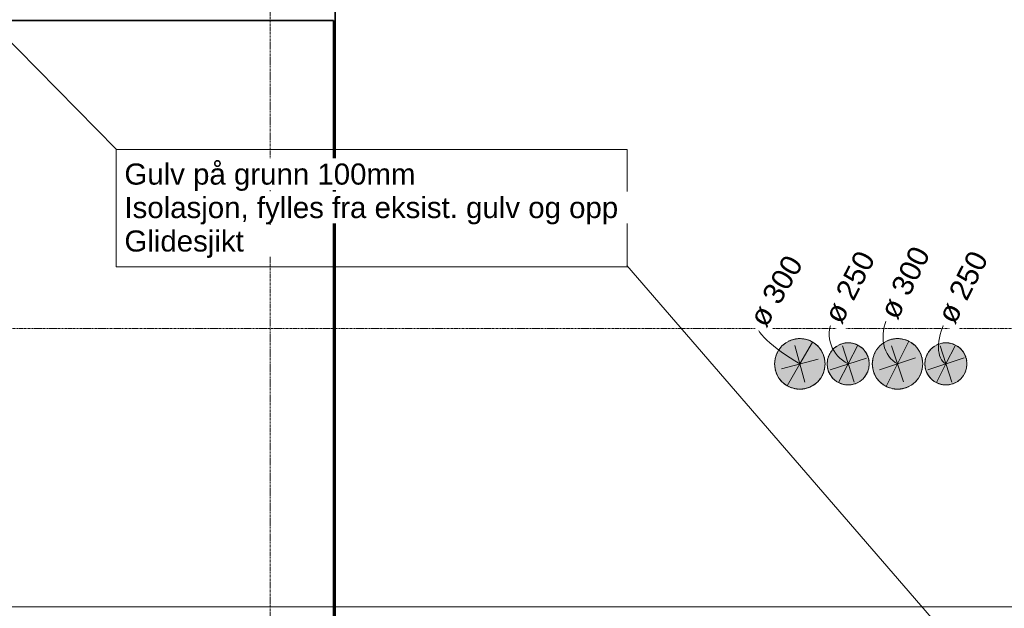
# Model space of a CAD drawing. Header units: millimetres. Extents: x -20574 to 8886, y -76409 to -50186.
# Tile 7 of 11: x -8093 to -2248, y -67659 to -64168. Entities that reach past the tile are written whole.
import ezdxf

# ---------------------------------------------------------------- set-up
doc = ezdxf.new("R2010")
doc.units = ezdxf.units.MM
doc.linetypes.add('Dash', pattern=[6.35, 3.175, -3.175])
doc.linetypes.add('Grid Line', pattern=[22.225, 12.7, -3.175, 3.175, -3.175])
for name, color, linetype, lineweight in [('200', 7, 'Continuous', 9), ('25', 7, 'Continuous', 35), ('822', 7, 'Continuous', 9), ('832-K', 7, 'Continuous', 9), ('842', 7, 'Continuous', 9), ('842-50', 7, 'Continuous', 9)]:
    doc.layers.add(name, color=color, linetype=linetype, lineweight=lineweight)
doc.layers.add('882', color=7, linetype='Continuous', lineweight=25, true_color=0x00a600)
doc.styles.add('Arial_3', font='arial.ttf', dxfattribs={"height": 125})
doc.dimstyles.new('NO_Normal_2_5', dxfattribs={"dimscale": 304.8, "dimtxt": 127.532425, "dimasz": 0.347769, "dimexe": 0.328084, "dimexo": 0.246063, "dimgap": 0.164042, "dimtad": 1, "dimdec": 0, "dimzin": 0, "dimdsep": 46, "dimtxsty": 'Arial_3', "dimblk1": 'OBLIQUE', "dimblk2": 'OBLIQUE', "dimsah": 1, "dimcen": 0.09, "dimazin": 0, "dimtfac": 1, "dimtdec": 4, "dimtix": 1, "dimtmove": 0, "dimatfit": 3, "dimfxl": 1, "dimtvp": 1, "dimtolj": 1, "dimtzin": 0, "dimlwd": 18, "dimlwe": 18, "dimarcsym": 2})
doc.dimstyles.new('NO_Normal_Diameter_2_5', dxfattribs={"dimscale": 304.8, "dimtxt": 127.532425, "dimasz": 0, "dimexe": 0.393701, "dimexo": 0, "dimgap": 0.246063, "dimtad": 1, "dimjust": 3, "dimdec": 0, "dimzin": 0, "dimdsep": 46, "dimtxsty": 'Arial_3', "dimblk1": 'NONE', "dimblk2": 'NONE', "dimsah": 1, "dimcen": 0.09, "dimazin": 0, "dimtfac": 1, "dimtdec": 4, "dimtix": 1, "dimtmove": 0, "dimatfit": 2, "dimfxl": 1, "dimtvp": 1, "dimtfill": 1, "dimtolj": 1, "dimtzin": 0, "dimarcsym": 2})

# ---------------------------------------------------------------- blocks, each defined once
blk = doc.blocks.new('DIMBLOCK2-RIVEPLAN')
at = {"layer": '842-50', "lineweight": 18}
for p, q in [((-16143.4, -52974.1), (-16196.4, -52921.1)), ((-16143.4, -52974.1), (-16143.4, -67649.1)), ((-16143.4, -52974.1), (-16090.4, -53027.1)), ((-16143.4, -52974.1), (-16043.4, -52974.1)), ((-16143.4, -52974.1), (-16143.4, -52974.1)), ((-16143.4, -67649.1), (-16196.4, -67596.1)), ((-80.2, -67649.1), (-16243.4, -67649.1)), ((-16143.4, -67649.1), (-16090.4, -67702.1)), ((-16143.4, -67649.1), (-80.2, -67649.1))]:
    blk.add_line(p, q, dxfattribs=at)
at = {"layer": '842-50', "color": 0, "lineweight": 18, "insert": (-16355.6, -60576.5), "char_height": 125, "width": 635.7, "attachment_point": 1, "rotation": 90, "line_spacing_factor": 0.941778, "style": 'Arial_3'}
blk.add_mtext('14 675', dxfattribs=at)
blk = doc.blocks.new('_Oblique')
at = {"color": 0, "linetype": 'ByBlock', "lineweight": -2}
blk.add_line((-0.5, -0.5), (0.5, 0.5), dxfattribs=at)
blk = doc.blocks.new('DIMBLOCK25-RIVEPLAN')
at = {"layer": '842-50'}
for p, q in [((-3433, -66318.5), (-3490.9, -66099.8)), ((-3461.9, -66209.1), (-3386.6, -66079.5)), ((-3571.3, -66238.1), (-3352.6, -66180.2)), ((-3461.9, -66209.1), (-3537.3, -66338.8))]:
    blk.add_line(p, q, dxfattribs=at)
for start, end in [(14.00161, 105.67485), (194.00161, 285.67485)]:
    blk.add_arc((-3461.9, -66209.1), 150, start, end, dxfattribs=at)
blk.add_ellipse((-3421.9, -66140.2), major_axis=(-293.5, 170.6), ratio=0.234778, start_param=0, end_param=1.570796, dxfattribs=at)
at = {"layer": '842-50', "color": 0, "insert": (-3770.9, -65937.4), "char_height": 125, "width": 532.105, "attachment_point": 1, "rotation": 59.83823, "line_spacing_factor": 0.941778, "style": 'Arial_3', "bg_fill": 3, "box_fill_scale": 1.25, "bg_fill_color": 256, "bg_fill_true_color": 13158600, "bg_fill_transparency": 0}
blk.add_mtext('ø 300', dxfattribs=at)
blk = doc.blocks.new('_None')
blk = doc.blocks.new('DIMBLOCK26-RIVEPLAN')
at = {"layer": '842-50'}
for p, q in [((-3174.9, -66209.1), (-3117.9, -66097.9)), ((-3209.6, -66101.5), (-3140.1, -66316.8)), ((-3067.2, -66174.4), (-3282.5, -66243.9)), ((-3174.9, -66209.1), (-3231.8, -66320.4))]:
    blk.add_line(p, q, dxfattribs=at)
for start, end in [(7.87994, 117.88784), (187.87994, 297.88784)]:
    blk.add_arc((-3174.9, -66209.1), 125, start, end, dxfattribs=at)
blk.add_ellipse((-3090.3, -66043.9), major_axis=(-178.6, 91.5), ratio=0.92496, start_param=0, end_param=1.570796, dxfattribs=at)
at = {"layer": '842-50', "color": 0, "insert": (-3326, -65923.2), "char_height": 125, "width": 532.105, "attachment_point": 1, "rotation": 62.88389, "line_spacing_factor": 0.941778, "style": 'Arial_3', "bg_fill": 3, "box_fill_scale": 1.25, "bg_fill_color": 256, "bg_fill_true_color": 13158600, "bg_fill_transparency": 0}
blk.add_mtext('ø 250', dxfattribs=at)
blk = doc.blocks.new('DIMBLOCK27-RIVEPLAN')
at = {"layer": '842-50'}
for p, q in [((-2881.9, -66209.1), (-2815.2, -66074.8)), ((-2918, -66101.9), (-2845.9, -66316.4)), ((-2774.7, -66173.1), (-2989.2, -66245.2)), ((-2881.9, -66209.1), (-2948.7, -66343.5))]:
    blk.add_line(p, q, dxfattribs=at)
for start, end in [(17.73495, 109.4082), (197.73495, 289.4082)]:
    blk.add_arc((-2881.9, -66209.1), 150, start, end, dxfattribs=at)
blk.add_ellipse((-2780.7, -66005.5), major_axis=(101.2, 203.6), ratio=0.772502, start_param=1.570796, end_param=3.141593, dxfattribs=at)
at = {"layer": '842-50', "color": 0, "insert": (-2995.5, -65898.7), "char_height": 125, "width": 532.105, "attachment_point": 1, "rotation": 63.57157, "line_spacing_factor": 0.941778, "style": 'Arial_3', "bg_fill": 3, "box_fill_scale": 1.25, "bg_fill_color": 256, "bg_fill_true_color": 13158600, "bg_fill_transparency": 0}
blk.add_mtext('ø 300', dxfattribs=at)
blk = doc.blocks.new('DIMBLOCK28-RIVEPLAN')
at = {"layer": '842-50'}
for p, q in [((-2594.9, -66209.1), (-2538.2, -66097.7)), ((-2629.9, -66101.6), (-2559.9, -66316.7)), ((-2487.3, -66174.1), (-2702.4, -66244.2)), ((-2594.9, -66209.1), (-2651.6, -66320.5))]:
    blk.add_line(p, q, dxfattribs=at)
for start, end in [(8.02029, 118.02819), (188.02029, 298.02819)]:
    blk.add_arc((-2594.9, -66209.1), 125, start, end, dxfattribs=at)
blk.add_ellipse((-2491.7, -66006.4), major_axis=(103.2, 202.7), ratio=0.518448, start_param=1.570796, end_param=3.141593, dxfattribs=at)
at = {"layer": '842-50', "color": 0, "insert": (-2654, -65923.8), "char_height": 125, "width": 532.105, "attachment_point": 1, "rotation": 63.02424, "line_spacing_factor": 0.941778, "style": 'Arial_3', "bg_fill": 3, "box_fill_scale": 1.25, "bg_fill_color": 256, "bg_fill_true_color": 13158600, "bg_fill_transparency": 0}
blk.add_mtext('ø 250', dxfattribs=at)

msp = doc.modelspace()

# ---------------------------------------------------------------- hatches: boundary and pattern name
at = {"layer": '200', "true_color": 0xff8000}
h = msp.add_hatch(color=30, dxfattribs=at)
h.paths.add_polyline_path([(-2881.9, -66359.1), (-2843.1, -66354), (-2806.9, -66339.1), (-2775.9, -66315.2), (-2752, -66284.1), (-2737, -66248), (-2731.9, -66209.1), (-2737, -66170.3), (-2752, -66134.1), (-2775.9, -66103.1), (-2806.9, -66079.2), (-2843.1, -66064.3), (-2881.9, -66059.1), (-2920.7, -66064.3), (-2956.9, -66079.2), (-2988, -66103.1), (-3011.8, -66134.1), (-3026.8, -66170.3), (-3031.9, -66209.1), (-3026.8, -66248), (-3011.8, -66284.1), (-2988, -66315.2), (-2956.9, -66339.1), (-2920.7, -66354), (-2884.2, -66358.9)])
h.paths.add_polyline_path([(-3461.9, -66359.1), (-3423.1, -66354), (-3386.9, -66339.1), (-3355.9, -66315.2), (-3332, -66284.1), (-3317, -66248), (-3311.9, -66209.1), (-3317, -66170.3), (-3332, -66134.1), (-3355.9, -66103.1), (-3386.9, -66079.2), (-3423.1, -66064.3), (-3461.9, -66059.1), (-3500.7, -66064.3), (-3536.9, -66079.2), (-3568, -66103.1), (-3591.8, -66134.1), (-3606.8, -66170.3), (-3611.9, -66209.1), (-3606.8, -66248), (-3591.8, -66284.1), (-3568, -66315.2), (-3536.9, -66339.1), (-3500.7, -66354), (-3467, -66358.5)])
h.paths.add_polyline_path([(-3174.9, -66334.1), (-3142.5, -66329.9), (-3112.4, -66317.4), (-3086.5, -66297.5), (-3066.6, -66271.6), (-3054.1, -66241.5), (-3049.9, -66209.1), (-3054.1, -66176.8), (-3066.6, -66146.6), (-3086.5, -66120.8), (-3112.4, -66100.9), (-3142.5, -66088.4), (-3175.6, -66084.2), (-3207.2, -66088.4), (-3237.4, -66100.9), (-3263.3, -66120.8), (-3283.1, -66146.6), (-3295.6, -66176.8), (-3299.9, -66209.1), (-3295.6, -66241.5), (-3283.1, -66271.6), (-3263.3, -66297.5), (-3237.4, -66317.4), (-3207.2, -66329.9), (-3175.6, -66334.1)])
h.paths.add_polyline_path([(-2594.9, -66334.1), (-2562.5, -66329.9), (-2532.4, -66317.4), (-2506.5, -66297.5), (-2486.6, -66271.6), (-2474.1, -66241.5), (-2469.9, -66209.1), (-2474.1, -66176.8), (-2486.6, -66146.6), (-2506.5, -66120.8), (-2532.4, -66100.9), (-2562.5, -66088.4), (-2594.9, -66084.1), (-2627.2, -66088.4), (-2657.4, -66100.9), (-2683.3, -66120.8), (-2703.1, -66146.6), (-2715.6, -66176.8), (-2719.9, -66209.1), (-2715.6, -66241.5), (-2703.1, -66271.6), (-2683.3, -66297.5), (-2657.4, -66317.4), (-2627.2, -66329.9)])
h.paths.add_polyline_path([(-10331.6, -61777.1), (-10284.8, -61765.6), (-10242.1, -61743.2), (-10206, -61711.2), (-10178.6, -61671.5), (-10161.5, -61626.4), (-10155.7, -61578.6), (-10161.5, -61530.7), (-10178.6, -61485.6), (-10206, -61446), (-10242.1, -61414), (-10284.8, -61391.6), (-10331.6, -61380), (-10379.8, -61380), (-10426.6, -61391.6), (-10469.3, -61414), (-10505.4, -61446), (-10532.8, -61485.6), (-10549.9, -61530.7), (-10555.7, -61578.6), (-10549.9, -61626.4), (-10532.8, -61671.5), (-10505.4, -61711.2), (-10469.3, -61743.2), (-10426.6, -61765.6), (-10379.8, -61777.1)])
h.paths.add_polyline_path([(-5841.6, -60627.6), (-5800.8, -60622.2), (-5762.8, -60606.5), (-5730.2, -60581.5), (-5705.2, -60548.8), (-5689.4, -60510.9), (-5684.1, -60470.1), (-5689.4, -60429.3), (-5705.2, -60391.3), (-5730.2, -60358.7), (-5762.8, -60333.7), (-5800.8, -60318), (-5841.6, -60312.6), (-5882.3, -60318), (-5920.3, -60333.7), (-5953, -60358.7), (-5978, -60391.3), (-5993.7, -60429.3), (-5999.1, -60470.1), (-5993.7, -60510.9), (-5978, -60548.8), (-5953, -60581.5), (-5920.3, -60606.5), (-5882.3, -60622.2)])
h.paths.add_polyline_path([(-5841.6, -60240.5), (-5800.8, -60235.2), (-5762.8, -60219.4), (-5730.2, -60194.4), (-5705.2, -60161.8), (-5689.4, -60123.8), (-5684.1, -60083), (-5689.4, -60042.3), (-5705.2, -60004.3), (-5730.2, -59971.7), (-5762.8, -59946.6), (-5800.8, -59930.9), (-5841.6, -59925.5), (-5882.3, -59930.9), (-5920.3, -59946.6), (-5953, -59971.7), (-5978, -60004.3), (-5993.7, -60042.3), (-5999.1, -60083), (-5993.7, -60123.8), (-5978, -60161.8), (-5953, -60194.4), (-5920.3, -60219.4), (-5882.3, -60235.2)])
h.paths.add_polyline_path([(-5849.1, -59807.9), (-5808.3, -59802.6), (-5770.3, -59786.8), (-5737.7, -59761.8), (-5712.7, -59729.2), (-5696.9, -59691.2), (-5691.6, -59650.4), (-5696.9, -59609.7), (-5712.7, -59571.7), (-5737.7, -59539.1), (-5770.3, -59514), (-5808.3, -59498.3), (-5849.1, -59492.9), (-5889.8, -59498.3), (-5927.8, -59514), (-5960.5, -59539.1), (-5985.5, -59571.7), (-6001.2, -59609.7), (-6006.6, -59650.4), (-6001.2, -59691.2), (-5985.5, -59729.2), (-5960.5, -59761.8), (-5927.8, -59786.8), (-5889.8, -59802.6)])

# ---------------------------------------------------------------- linework, layer by layer
at = {"layer": '25'}
for p, q in [((-6220.2, -61209.1), (-6220.2, -70599.5)), ((-6230.2, -64173.1), (-11095.2, -64173.1)), ((-6230.2, -70599.5), (-6230.2, -64173.1)), ((-6230.2, -67649.1), (-6220.2, -67649.1))]:
    msp.add_line(p, q, dxfattribs=at)
at = {"layer": '25', "color": 96, "linetype": 'Dash', "lineweight": 18, "true_color": 0x007f00}
for p, q in [((-11445.1, -67649.1), (-6230.2, -67649.1)), ((-6220.1, -67649.1), (1.7, -67649.1))]:
    msp.add_line(p, q, dxfattribs=at)
at = {"layer": '25', "color": 96, "linetype": 'Dash', "lineweight": 18, "true_color": 0x007f00, "flags": 128}
for points in [[(-3559.4, -66095.2), (-3547.1, -66085.7), (-3541.8, -66082.2)], [(-3527.4, -66074.2), (-3515.1, -66068.9), (-3507.5, -66066.2)], [(-3491.4, -66062.1), (-3480, -66060.2), (-3470.3, -66059.4)], [(-3453.6, -66059.4), (-3443.8, -66060.2), (-3432.5, -66062.1)], [(-3416.3, -66066.2), (-3408.7, -66068.9), (-3396.4, -66074.2)], [(-3382.1, -66082.2), (-3376.7, -66085.7), (-3364.4, -66095.2)], [(-3229.5, -66096.7), (-3219.2, -66092.3), (-3212.8, -66090.1)], [(-3199.4, -66086.6), (-3189.9, -66085.1), (-3181.8, -66084.3)], [(-3167.9, -66084.3), (-3159.8, -66085.1), (-3150.3, -66086.6)], [(-3136.9, -66090.1), (-3130.5, -66092.3), (-3120.3, -66096.7)], [(-2979.4, -66095.2), (-2967.1, -66085.7), (-2961.8, -66082.2)], [(-2947.4, -66074.2), (-2935.1, -66068.9), (-2927.5, -66066.2)], [(-2911.4, -66062.1), (-2900, -66060.2), (-2890.3, -66059.4)], [(-2873.6, -66059.4), (-2863.8, -66060.2), (-2852.5, -66062.1)], [(-2836.3, -66066.2), (-2828.7, -66068.9), (-2816.4, -66074.2)], [(-2802.1, -66082.2), (-2796.7, -66085.7), (-2784.4, -66095.2)], [(-2649.5, -66096.7), (-2639.2, -66092.3), (-2632.8, -66090.1)], [(-2619.4, -66086.6), (-2609.9, -66085.1), (-2601.8, -66084.3)], [(-2587.9, -66084.3), (-2579.8, -66085.1), (-2570.3, -66086.6)], [(-2556.9, -66090.1), (-2550.5, -66092.3), (-2540.3, -66096.7)], [(-3603.6, -66159.8), (-3594.7, -66139.4), (-3593.2, -66136.7)], [(-3585.4, -66124), (-3574.2, -66109.7), (-3571, -66106.2)], [(-3352.9, -66106.2), (-3349.6, -66109.7), (-3338.5, -66124)], [(-3330.6, -66136.7), (-3329.1, -66139.4), (-3320.3, -66159.8)], [(-3292.9, -66168), (-3285.5, -66151.1), (-3284.3, -66148.7)], [(-3277.7, -66138.2), (-3268.4, -66126.3), (-3265.7, -66123.3)], [(-3256.1, -66114.2), (-3245.9, -66106.3), (-3241.4, -66103.3)], [(-3108.3, -66103.3), (-3103.9, -66106.3), (-3093.6, -66114.2)], [(-3084, -66123.3), (-3081.3, -66126.3), (-3072, -66138.2)], [(-3065.4, -66148.7), (-3064.2, -66151.1), (-3056.8, -66168)], [(-3023.6, -66159.8), (-3014.7, -66139.4), (-3013.2, -66136.7)], [(-3005.4, -66124), (-2994.2, -66109.7), (-2991, -66106.2)], [(-2772.9, -66106.2), (-2769.6, -66109.7), (-2758.5, -66124)], [(-2750.6, -66136.7), (-2749.1, -66139.4), (-2740.3, -66159.8)], [(-2712.9, -66168), (-2705.5, -66151.1), (-2704.3, -66148.7)], [(-2697.7, -66138.2), (-2688.4, -66126.3), (-2685.7, -66123.3)], [(-2676.1, -66114.2), (-2665.9, -66106.3), (-2661.4, -66103.3)], [(-2528.3, -66103.3), (-2523.9, -66106.3), (-2513.6, -66114.2)], [(-2504, -66123.3), (-2501.3, -66126.3), (-2492, -66138.2)], [(-2485.4, -66148.7), (-2484.2, -66151.1), (-2476.8, -66168)], [(-3611.9, -66209.1), (-3607.6, -66173.3), (-3607.2, -66171.7)], [(-3607.2, -66246.6), (-3607.6, -66245), (-3611.9, -66209.1)], [(-3316.7, -66171.7), (-3316.3, -66173.3), (-3311.9, -66209.1)], [(-3311.9, -66209.1), (-3316.3, -66245), (-3316.7, -66246.6)], [(-3299.9, -66209.1), (-3296.2, -66179.2), (-3295.9, -66178)], [(-3295.9, -66240.3), (-3296.2, -66239.1), (-3299.9, -66209.1)], [(-3053.8, -66178), (-3053.5, -66179.2), (-3049.9, -66209.1)], [(-3049.9, -66209.1), (-3053.5, -66239.1), (-3053.8, -66240.3)], [(-3031.9, -66209.1), (-3027.6, -66173.3), (-3027.2, -66171.7)], [(-3027.2, -66246.6), (-3027.6, -66245), (-3031.9, -66209.1)], [(-2736.7, -66171.7), (-2736.3, -66173.3), (-2731.9, -66209.1)], [(-2731.9, -66209.1), (-2736.3, -66245), (-2736.7, -66246.6)], [(-2719.9, -66209.1), (-2716.2, -66179.2), (-2715.9, -66178)], [(-2715.9, -66240.3), (-2716.2, -66239.1), (-2719.9, -66209.1)], [(-2473.8, -66178), (-2473.5, -66179.2), (-2469.9, -66209.1)], [(-2469.9, -66209.1), (-2473.5, -66239.1), (-2473.8, -66240.3)], [(-3593.2, -66281.6), (-3594.7, -66278.9), (-3603.6, -66258.5)], [(-3320.3, -66258.5), (-3329.1, -66278.9), (-3330.6, -66281.6)], [(-3284.3, -66269.6), (-3285.5, -66267.2), (-3292.9, -66250.3)], [(-3056.8, -66250.3), (-3064.2, -66267.2), (-3065.4, -66269.6)], [(-3013.2, -66281.6), (-3014.7, -66278.9), (-3023.6, -66258.5)], [(-2740.3, -66258.5), (-2749.1, -66278.9), (-2750.6, -66281.6)], [(-2704.3, -66269.6), (-2705.5, -66267.2), (-2712.9, -66250.3)], [(-2476.8, -66250.3), (-2484.2, -66267.2), (-2485.4, -66269.6)], [(-3571, -66312.1), (-3574.2, -66308.6), (-3585.4, -66294.3)], [(-3541.8, -66336.1), (-3547.1, -66332.6), (-3559.4, -66323.1)], [(-3364.4, -66323.1), (-3376.7, -66332.6), (-3382.1, -66336.1)], [(-3338.5, -66294.3), (-3349.6, -66308.6), (-3352.9, -66312.1)], [(-3265.7, -66295), (-3268.4, -66292), (-3277.7, -66280.1)], [(-3241.4, -66315), (-3245.9, -66312), (-3256.1, -66304.1)], [(-3212.8, -66328.2), (-3219.2, -66326), (-3229.5, -66321.6)], [(-3181.8, -66333.9), (-3189.9, -66333.2), (-3199.4, -66331.7)], [(-3150.3, -66331.7), (-3159.8, -66333.2), (-3167.9, -66333.9)], [(-3120.3, -66321.6), (-3130.5, -66326), (-3136.9, -66328.2)], [(-3093.6, -66304.1), (-3103.9, -66312), (-3108.3, -66315)], [(-3072, -66280.1), (-3081.3, -66292), (-3084, -66295)], [(-2991, -66312.1), (-2994.2, -66308.6), (-3005.4, -66294.3)], [(-2961.8, -66336.1), (-2967.1, -66332.6), (-2979.4, -66323.1)], [(-2784.4, -66323.1), (-2796.7, -66332.6), (-2802.1, -66336.1)], [(-2758.5, -66294.3), (-2769.6, -66308.6), (-2772.9, -66312.1)], [(-2685.7, -66295), (-2688.4, -66292), (-2697.7, -66280.1)], [(-2661.4, -66315), (-2665.9, -66312), (-2676.1, -66304.1)], [(-2632.8, -66328.2), (-2639.2, -66326), (-2649.5, -66321.6)], [(-2601.8, -66333.9), (-2609.9, -66333.2), (-2619.4, -66331.7)], [(-2570.3, -66331.7), (-2579.8, -66333.2), (-2587.9, -66333.9)], [(-2540.3, -66321.6), (-2550.5, -66326), (-2556.9, -66328.2)], [(-2513.6, -66304.1), (-2523.9, -66312), (-2528.3, -66315)], [(-2492, -66280.1), (-2501.3, -66292), (-2504, -66295)], [(-3507.5, -66352), (-3515.1, -66349.4), (-3527.4, -66344.1)], [(-3470.3, -66358.9), (-3480, -66358.1), (-3491.4, -66356.2)], [(-3432.5, -66356.2), (-3443.8, -66358.1), (-3453.6, -66358.9)], [(-3396.4, -66344.1), (-3408.7, -66349.4), (-3416.3, -66352)], [(-2927.5, -66352), (-2935.1, -66349.4), (-2947.4, -66344.1)], [(-2890.3, -66358.9), (-2900, -66358.1), (-2911.4, -66356.2)], [(-2852.5, -66356.2), (-2863.8, -66358.1), (-2873.6, -66358.9)], [(-2816.4, -66344.1), (-2828.7, -66349.4), (-2836.3, -66352)]]:
    msp.add_lwpolyline(points, dxfattribs=at)
at = {"layer": '822', "linetype": 'Grid Line'}
for p, q in [((-6605.2, -76408.8), (-6605.2, -50836.5)), ((-19890.8, -65999.1), (8885.9, -65999.1))]:
    msp.add_line(p, q, dxfattribs=at)
at = {"layer": '832-K', "lineweight": 18, "flags": 128}
msp.add_lwpolyline([(-7521, -64937.2), (-4487.5, -64937.2), (-4487.5, -65632.7), (-7521, -65632.7)], close=True, dxfattribs=at)
at = {"layer": '882', "color": 7, "lineweight": 13}
for p, q in [((-12905.2, -59474.1), (-7520.3, -64935.9)), ((-4489, -65626), (-180.9, -70599.5))]:
    msp.add_line(p, q, dxfattribs=at)
for centre, radius, start, end in [((-3461.9, -66209.1), 150, 0, 180), ((-3174.9, -66209.1), 125, 0, 180), ((-2881.9, -66209.1), 150, 0, 180), ((-2594.9, -66209.1), 125, 0, 180), ((-3461.9, -66209.1), 150, 180, 0), ((-3174.9, -66209.1), 125, 180, 0), ((-2881.9, -66209.1), 150, 180, 0), ((-2594.9, -66209.1), 125, 180, 0)]:
    msp.add_arc(centre, radius, start, end, dxfattribs=at)

# ---------------------------------------------------------------- dimensions: what is measured, and where the dimension line sits
at = {"layer": '842', "lineweight": 18}
dim = msp.add_linear_dim(base=(-16143.4, -67649.1), p1=(-16068.4, -52974.1), p2=(-5.2, -67649.1), angle=90, dimstyle='NO_Normal_2_5', override={"dimpost": '<>', "dimfxl": 21757.370611}, dxfattribs=at)
dim.commit()
dim.dimension.update_dxf_attribs({"geometry": 'DIMBLOCK2-RIVEPLAN', "text_midpoint": (-16257.2, -60311.6)})

# ---------------------------------------------------------------- next in the draw order: texts
at = {"layer": '832-K', "lineweight": 18, "insert": (-7471, -65021), "char_height": 125, "width": 2080.379, "attachment_point": 1, "style": 'Arial_3', "bg_fill": 3, "box_fill_scale": 1.25, "bg_fill_color": 256, "bg_fill_true_color": 13158600, "bg_fill_transparency": 0}
msp.add_mtext('Gulv på grunn 100mm', dxfattribs=at)

# ---------------------------------------------------------------- next in the draw order: dimensions: what is measured, and where the dimension line sits
at = {"layer": '842'}
dim = msp.add_diameter_dim_2p(p1=(-3386.6, -66079.5), p2=(-3537.3, -66338.8), dimstyle='NO_Normal_Diameter_2_5', override={"dimpost": 'ø<>'}, dxfattribs=at)
dim.commit()
dim.dimension.update_dxf_attribs({"geometry": 'DIMBLOCK25-RIVEPLAN', "text_midpoint": (-3583.9, -66138.2)})

# ---------------------------------------------------------------- next in the draw order: texts
at = {"layer": '832-K', "lineweight": 18, "insert": (-7471, -65219.4), "char_height": 125, "width": 3551.476, "attachment_point": 1, "style": 'Arial_3', "bg_fill": 3, "box_fill_scale": 1.25, "bg_fill_color": 256, "bg_fill_true_color": 13158600, "bg_fill_transparency": 0}
msp.add_mtext('Isolasjon, fylles fra eksist. gulv og opp', dxfattribs=at)

# ---------------------------------------------------------------- next in the draw order: dimensions: what is measured, and where the dimension line sits
at = {"layer": '842'}
dim = msp.add_diameter_dim_2p(p1=(-3231.8, -66320.4), p2=(-3117.9, -66097.9), dimstyle='NO_Normal_Diameter_2_5', override={"dimpost": 'ø<>'}, dxfattribs=at)
dim.commit()
dim.dimension.update_dxf_attribs({"geometry": 'DIMBLOCK26-RIVEPLAN', "text_midpoint": (-3300.5, -66144.8)})

# ---------------------------------------------------------------- next in the draw order: texts
at = {"layer": '832-K', "lineweight": 18, "insert": (-7471, -65417.9), "char_height": 125, "width": 857.806, "attachment_point": 1, "style": 'Arial_3', "bg_fill": 3, "box_fill_scale": 1.25, "bg_fill_color": 256, "bg_fill_true_color": 13158600, "bg_fill_transparency": 0}
msp.add_mtext('Glidesjikt', dxfattribs=at)

# ---------------------------------------------------------------- next in the draw order: dimensions: what is measured, and where the dimension line sits
at = {"layer": '842'}
dim = msp.add_diameter_dim_2p(p1=(-2948.7, -66343.5), p2=(-2815.2, -66074.8), dimstyle='NO_Normal_Diameter_2_5', override={"dimpost": 'ø<>'}, dxfattribs=at)
dim.commit()
dim.dimension.update_dxf_attribs({"geometry": 'DIMBLOCK27-RIVEPLAN', "text_midpoint": (-3008.3, -66146.3)})

# ---------------------------------------------------------------- next in the draw order: dimensions: what is measured, and where the dimension line sits
dim = msp.add_diameter_dim_2p(p1=(-2651.6, -66320.5), p2=(-2538.2, -66097.7), dimstyle='NO_Normal_Diameter_2_5', override={"dimpost": 'ø<>'}, dxfattribs=at)
dim.commit()
dim.dimension.update_dxf_attribs({"geometry": 'DIMBLOCK28-RIVEPLAN', "text_midpoint": (-2720.6, -66145.1)})

doc.saveas('drawing.dxf')
